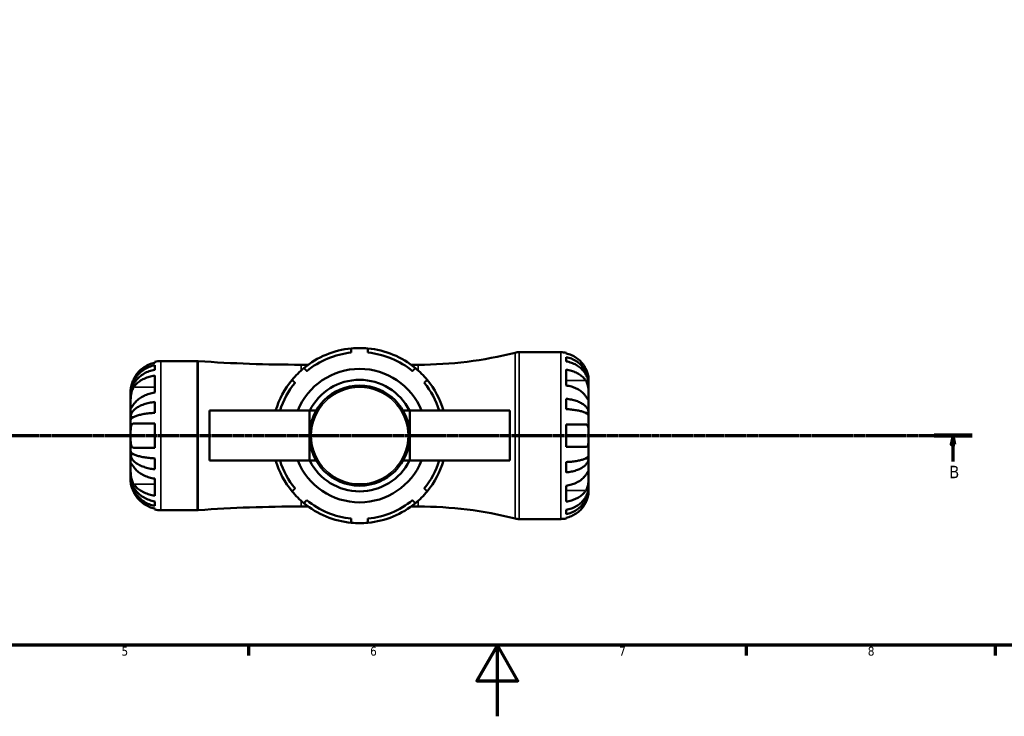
# Model space of a CAD drawing. Header units: millimetres. Extents: x 0 to 907, y 0 to 785.
# Tile 2 of 11: x 286 to 563, y 0 to 196. Entities that reach past the tile are written whole.
import ezdxf

# ---------------------------------------------------------------- set-up
doc = ezdxf.new("R2010")
doc.units = ezdxf.units.MM
doc.linetypes.add('CHAIN', pattern=[0.7087, 0.4724, -0.0591, 0.1181, -0.0591])
for name, color, linetype, lineweight in [('Border (ISO)', 7, 'Continuous', 70), ('Section Line (ISO)', 7, 'CHAIN', 70), ('Visible (ISO)', 7, 'Continuous', 50), ('Visible Narrow (ISO)', 7, 'Continuous', 35)]:
    doc.layers.add(name, color=color, linetype=linetype, lineweight=lineweight)
doc.styles.add('Label Text (ISO)', font='tahoma.ttf')
doc.styles.add('Note Text (ISO)', font='tahoma.ttf')

# ---------------------------------------------------------------- blocks, each defined once
blk = doc.blocks.new('Borders Default Border')
at = {"layer": 'Border (ISO)'}
for p, q in [((350.42, 20), (350.42, 17.1)), ((490.58, 20), (490.58, 17.1)), ((560.67, 20), (560.67, 17.1))]:
    blk.add_line(p, q, dxfattribs=at)
at = {"layer": 'Border (ISO)', "flags": 128}
for points in [[(20, 20), (20, 574), (821, 574), (821, 20), (20, 20)], [(420.5, 0), (420.5, 20), (414.73, 10), (426.27, 10), (420.5, 20)]]:
    blk.add_lwpolyline(points, dxfattribs=at)
at = {"layer": 'Border (ISO)', "color": 232, "true_color": 0xca0064, "char_height": 2.5, "attachment_point": 7, "style": 'Note Text (ISO)'}
for s, insert in [('5', (314.64, 17.05)), ('6', (384.66, 17.05)), ('7', (454.77, 17.1)), ('8', (524.81, 17.04))]:
    blk.add_mtext(s, dxfattribs=dict(at, insert=insert))
blk = doc.blocks.new('2dTransSection0')
at = {"layer": 'Section Line (ISO)', "linetype": 'CHAIN'}
blk.add_line((184.21, 79.08), (554.19, 79.08), dxfattribs=at)
at = {"layer": 'Section Line (ISO)', "linetype": 'Continuous', "lineweight": 140}
blk.add_line((543.46, 79.08), (554.19, 79.08), dxfattribs=at)
at = {"layer": 'Section Line (ISO)', "linetype": 'Continuous'}
for p, q in [((548.82, 79.08), (548.32, 76.58)), ((548.82, 76.58), (548.82, 79.08)), ((549.32, 76.58), (548.82, 79.08)), ((548.32, 76.58), (549.32, 76.58)), ((548.82, 71.75), (548.82, 76.58))]:
    blk.add_line(p, q, dxfattribs=at)
at = {"layer": 'Section Line (ISO)', "linetype": 'Continuous', "flags": 128}
blk.add_lwpolyline([(549.32, 76.58), (548.82, 79.08), (548.32, 76.58), (549.32, 76.58)], dxfattribs=at)
at = {"layer": 'Section Line (ISO)'}
blk.add_solid([(549.32, 76.58), (548.82, 79.08), (548.32, 76.58), (549.32, 76.58)], dxfattribs=at)
at = {"layer": 'Section Line (ISO)', "insert": (547.75, 67.08), "char_height": 3.5, "attachment_point": 7, "style": 'Label Text (ISO)'}
blk.add_mtext('B', dxfattribs=at)

msp = doc.modelspace()

# ---------------------------------------------------------------- linework, layer by layer
at = {"layer": 'Visible (ISO)'}
for p, q in [((324, 99.628), (324, 99.907)), ((325.7, 100.079), (335.935, 100.079)), ((426.629, 102.579), (438.325, 102.579)), ((439.9, 102.42), (439.9, 102.206)), ((439.9, 101.198), (439.9, 99.99)), ((324, 97.624), (324, 98.896)), ((365.2, 99.054), (367.213, 99.054)), ((396.186, 99.054), (398.2, 99.054)), ((439.9, 97.66), (439.9, 93.205)), ((324, 91.205), (324, 96.013)), ((446.2, 93.698), (446.2, 94.704)), ((317.2, 90.809), (317.2, 91.579)), ((446.2, 93.698), (446.187, 93.698)), ((446.2, 93.316), (446.2, 93.698)), ((446.2, 90.127), (446.2, 93.316)), ((317.2, 90.809), (317.211, 90.809)), ((317.2, 90.427), (317.2, 90.809)), ((317.2, 87.918), (317.2, 90.427)), ((439.9, 89.448), (439.9, 86.533)), ((446.2, 85.517), (446.2, 90.127)), ((317.2, 84.32), (317.2, 87.918)), ((324, 85.488), (324, 88.56)), ((367.6, 86.129), (339.4, 86.129)), ((339.4, 86.129), (339.4, 72.029)), ((369.489, 86.129), (367.6, 86.129)), ((367.6, 86.129), (367.6, 79.079)), ((395.8, 86.129), (393.911, 86.129)), ((395.8, 86.129), (424, 86.129)), ((395.8, 86.129), (395.8, 79.079)), ((424, 86.129), (424, 72.029)), ((317.2, 84.32), (318.036, 84.32)), ((317.2, 83.397), (317.2, 84.32)), ((317.2, 79.079), (317.2, 83.397)), ((446.2, 85.517), (445.291, 85.517)), ((446.2, 84.593), (446.2, 85.517)), ((446.2, 79.079), (446.2, 84.593)), ((324, 75.679), (324, 82.479)), ((439.9, 82.229), (439.9, 75.929)), ((317.2, 74.761), (317.2, 79.079)), ((367.6, 79.079), (367.6, 72.029)), ((395.8, 79.079), (395.8, 72.029)), ((446.2, 73.564), (446.2, 79.079)), ((317.2, 73.837), (317.2, 74.761)), ((317.2, 70.24), (317.2, 73.837)), ((317.2, 73.837), (318.036, 73.837)), ((324, 69.598), (324, 72.67)), ((446.2, 72.64), (445.291, 72.64)), ((446.2, 72.64), (446.2, 73.564)), ((446.2, 68.03), (446.2, 72.64)), ((317.2, 67.731), (317.2, 70.24)), ((339.4, 72.029), (367.6, 72.029)), ((369.489, 72.029), (367.6, 72.029)), ((395.8, 72.029), (393.911, 72.029)), ((424, 72.029), (395.8, 72.029)), ((439.9, 71.625), (439.9, 68.709)), ((317.2, 67.348), (317.2, 67.731)), ((317.2, 66.579), (317.2, 67.348)), ((317.2, 67.348), (317.211, 67.348)), ((324, 62.144), (324, 66.953)), ((446.2, 64.842), (446.2, 68.03)), ((439.9, 64.953), (439.9, 60.498)), ((446.2, 64.459), (446.187, 64.459)), ((446.2, 64.459), (446.2, 64.842)), ((446.2, 63.454), (446.2, 64.459)), ((324, 59.261), (324, 60.534)), ((324, 58.251), (324, 58.53)), ((365.2, 59.104), (367.213, 59.104)), ((396.186, 59.104), (398.2, 59.104)), ((325.7, 58.079), (335.935, 58.079)), ((426.629, 55.579), (438.325, 55.579)), ((439.9, 58.168), (439.9, 56.96)), ((439.9, 55.951), (439.9, 55.738))]:
    msp.add_line(p, q, dxfattribs=at)
msp.add_circle((381.7, 79.079), 14.1, dxfattribs=at)
for centre, radius, start, end in [((381.7, 79.079), 24.675, 95.46502, 129.53498), ((381.7, 79.079), 24.675, 84.53498, 95.46502), ((381.7, 79.079), 24.675, 50.46502, 84.53498), ((325.7, 91.579), 8.5, 90, 101.53696), ((335.935, 95.379), 4.7, 85.98811, 90), ((365.2, 512.644), 413.591, 265.98811, 270), ((381.7, 79.079), 23.5, 95.73917, 129.26083), ((381.7, 79.079), 23.5, 50.73917, 84.26083), ((398.2, 210.755), 111.701, 270, 284.13648), ((426.629, 97.879), 4.7, 90, 104.13648), ((438.325, 94.704), 7.875, 78.46304, 90), ((381.7, 79.079), 24.675, 129.53498, 140.46502), ((381.7, 79.079), 18.8, 22.02431, 157.97569), ((381.7, 79.079), 24.675, 39.53498, 50.46502), ((381.7, 79.079), 24.675, 140.46502, 163.39845), ((381.7, 79.079), 15.72, 26.64638, 153.35362), ((381.7, 79.079), 24.675, 16.60155, 39.53498), ((381.7, 79.079), 23.5, 140.73917, 162.5424), ((381.7, 79.079), 23.5, 17.4576, 39.26083), ((381.7, 79.079), 24.675, 196.60155, 219.53498), ((381.7, 79.079), 23.5, 197.4576, 219.26083), ((381.7, 79.079), 18.8, 202.02431, 337.97569), ((381.7, 79.079), 15.72, 206.64638, 333.35362), ((381.7, 79.079), 23.5, 320.73917, 342.5424), ((381.7, 79.079), 24.675, 320.46502, 343.39845), ((381.7, 79.079), 24.675, 219.53498, 230.46502), ((381.7, 79.079), 24.675, 309.53498, 320.46502), ((325.7, 66.579), 8.5, 258.46304, 270), ((365.2, -354.487), 413.591, 90, 94.01189), ((381.7, 79.079), 24.675, 230.46502, 264.53498), ((381.7, 79.079), 23.5, 230.73917, 264.26083), ((381.7, 79.079), 23.5, 275.73917, 309.26083), ((381.7, 79.079), 24.675, 275.46502, 309.53498), ((398.2, -52.597), 111.701, 75.86352, 90), ((335.935, 62.779), 4.7, 270, 274.01189), ((426.629, 60.279), 4.7, 255.86352, 270), ((438.325, 63.454), 7.875, 270, 281.53696), ((381.7, 79.079), 24.675, 264.53498, 275.46502)]:
    msp.add_arc(centre, radius, start, end, dxfattribs=at)
for points, weights in [([(379.35, 103.642), (379.35, 103.037), (379.35, 102.461)], [1.20259019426, 1.22998749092, 1.25725338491]), ([(384.05, 102.461), (384.05, 103.037), (384.05, 103.642)], [1.25725338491, 1.22998749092, 1.20259019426]), ([(366.828, 97.274), (366.42, 97.681), (365.993, 98.109)], [1.25725338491, 1.22998749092, 1.20259019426]), ([(397.407, 98.109), (396.979, 97.681), (396.572, 97.274)], [1.20259019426, 1.22998749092, 1.25725338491]), ([(362.669, 94.786), (363.097, 94.358), (363.504, 93.951)], [1.20259019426, 1.22998749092, 1.25725338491]), ([(399.895, 93.951), (400.302, 94.358), (400.73, 94.786)], [1.25725338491, 1.22998749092, 1.20259019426]), ([(363.504, 64.207), (363.097, 63.8), (362.669, 63.372)], [1.25725338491, 1.22998749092, 1.20259019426]), ([(400.73, 63.372), (400.302, 63.8), (399.895, 64.207)], [1.20259019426, 1.22998749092, 1.25725338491]), ([(365.993, 60.049), (366.42, 60.476), (366.828, 60.883)], [1.20259019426, 1.22998749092, 1.25725338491]), ([(396.572, 60.883), (396.979, 60.476), (397.407, 60.049)], [1.25725338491, 1.22998749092, 1.20259019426]), ([(379.35, 55.697), (379.35, 55.121), (379.35, 54.516)], [1.25725338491, 1.22998749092, 1.20259019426]), ([(384.05, 54.516), (384.05, 55.121), (384.05, 55.697)], [1.20259019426, 1.22998749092, 1.25725338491])]:
    msp.add_rational_spline(points, weights, degree=2, dxfattribs=at)
for points, knots in [([(445.422, 97.854), (445.264, 98.187), (445.075, 98.524), (444.567, 99.29), (444.224, 99.704), (443.535, 100.397), (443.127, 100.74), (442.247, 101.331), (441.775, 101.58), (440.892, 101.947), (440.402, 102.103), (439.9, 102.206)], [3.89239507, 3.89239507, 3.89239507, 3.89239507, 3.99831093, 3.99831093, 4.14541915, 4.14541915, 4.2913159, 4.2913159, 4.43721264, 4.43721264, 4.57824766, 4.57824766, 4.57824766, 4.57824766]), ([(439.9, 101.198), (440.405, 101.097), (440.898, 100.947), (441.784, 100.591), (442.256, 100.351), (443.137, 99.781), (443.546, 99.45), (444.233, 98.783), (444.575, 98.385), (445.164, 97.53), (445.412, 97.071), (445.785, 96.198), (445.944, 95.702), (446.152, 94.689), (446.2, 94.172), (446.2, 93.698)], [0.1494024, 0.1494024, 0.1494024, 0.1494024, 0.2912498, 0.2912498, 0.4370651, 0.4370651, 0.5828803, 0.5828803, 0.7290354, 0.7290354, 0.8751905, 0.8751905, 1.0219149, 1.0219149, 1.1686392, 1.1686392, 1.1686392, 1.1686392]), ([(446.2, 93.316), (446.2, 93.737), (446.152, 94.197), (445.944, 95.099), (445.785, 95.54), (445.412, 96.317), (445.164, 96.725), (444.575, 97.487), (444.233, 97.841), (443.546, 98.434), (443.137, 98.729), (442.256, 99.237), (441.784, 99.45), (440.898, 99.767), (440.405, 99.901), (439.9, 99.99)], [3.5133937, 3.5133937, 3.5133937, 3.5133937, 3.6601181, 3.6601181, 3.8068425, 3.8068425, 3.9529976, 3.9529976, 4.0991526, 4.0991526, 4.2449679, 4.2449679, 4.3907831, 4.3907831, 4.5326305, 4.5326305, 4.5326305, 4.5326305]), ([(317.2, 90.809), (317.2, 91.32), (317.252, 91.877), (317.475, 92.969), (317.647, 93.504), (318.05, 94.446), (318.317, 94.94), (318.953, 95.863), (319.321, 96.291), (320.064, 97.011), (320.505, 97.368), (321.456, 97.983), (321.965, 98.242), (322.921, 98.626), (323.454, 98.788), (324, 98.896)], [3.794596, 3.794596, 3.794596, 3.794596, 3.9527723, 3.9527723, 4.1109487, 4.1109487, 4.2685883, 4.2685883, 4.4262279, 4.4262279, 4.5835937, 4.5835937, 4.7409595, 4.7409595, 4.8941518, 4.8941518, 4.8941518, 4.8941518]), ([(324, 97.624), (323.454, 97.528), (322.921, 97.383), (321.965, 97.042), (321.456, 96.811), (320.505, 96.263), (320.064, 95.946), (319.321, 95.306), (318.953, 94.924), (318.317, 94.103), (318.05, 93.663), (317.647, 92.825), (317.475, 92.349), (317.252, 91.377), (317.2, 90.881), (317.2, 90.427)], [0.1612584, 0.1612584, 0.1612584, 0.1612584, 0.3144506, 0.3144506, 0.4718164, 0.4718164, 0.6291822, 0.6291822, 0.7868218, 0.7868218, 0.9444614, 0.9444614, 1.1026378, 1.1026378, 1.2608142, 1.2608142, 1.2608142, 1.2608142]), ([(324, 99.628), (323.461, 99.516), (322.934, 99.349), (321.984, 98.953), (321.475, 98.684), (320.526, 98.045), (320.086, 97.674), (319.342, 96.924), (318.97, 96.474), (318.434, 95.662), (318.241, 95.319), (318.076, 94.979)], [0.16127031, 0.16127031, 0.16127031, 0.16127031, 0.31276515, 0.31276515, 0.47020793, 0.47020793, 0.62765071, 0.62765071, 0.78718621, 0.78718621, 0.89526976, 0.89526976, 0.89526976, 0.89526976]), ([(439.9, 97.66), (440.402, 97.587), (440.892, 97.477), (441.775, 97.217), (442.247, 97.041), (443.127, 96.623), (443.535, 96.38), (444.224, 95.891), (444.567, 95.598), (445.075, 95.056), (445.264, 94.818), (445.422, 94.582)], [0.14941001, 0.14941001, 0.14941001, 0.14941001, 0.29044502, 0.29044502, 0.43634177, 0.43634177, 0.58223851, 0.58223851, 0.72934673, 0.72934673, 0.83526259, 0.83526259, 0.83526259, 0.83526259]), ([(446.2, 94.704), (446.2, 94.704), (446.2, 94.727), (446.199, 94.821), (446.197, 94.895), (446.183, 95.164), (446.164, 95.407), (446.078, 95.918), (446.028, 96.154), (445.91, 96.592), (445.851, 96.783), (445.715, 97.172), (445.638, 97.37), (445.511, 97.663), (445.467, 97.759), (445.422, 97.854)], [-2.17667965, -2.17667965, -2.17667965, -2.17667965, -2.11086653, -2.11086653, -2.04055216, -2.04055216, -1.91738302, -1.91738302, -1.82942275, -1.82942275, -1.76558177, -1.76558177, -1.70117883, -1.70117883, -1.66961913, -1.66961913, -1.66961913, -1.66961913]), ([(318.076, 94.979), (318.005, 94.831), (317.937, 94.681), (317.778, 94.308), (317.693, 94.086), (317.546, 93.657), (317.485, 93.453), (317.365, 92.997), (317.315, 92.757), (317.233, 92.244), (317.214, 92.005), (317.198, 91.668), (317.2, 91.579), (317.2, 91.579)], [-0.54817473, -0.54817473, -0.54817473, -0.54817473, -0.4990407, -0.4990407, -0.42608901, -0.42608901, -0.35637932, -0.35637932, -0.26386503, -0.26386503, -0.13461601, -0.13461601, 0, 0, 0, 0]), ([(318.076, 92.726), (318.241, 92.967), (318.434, 93.209), (318.97, 93.783), (319.342, 94.101), (320.086, 94.632), (320.526, 94.894), (321.475, 95.346), (321.984, 95.536), (322.934, 95.816), (323.461, 95.934), (324, 96.013)], [4.33469748, 4.33469748, 4.33469748, 4.33469748, 4.44278103, 4.44278103, 4.60231653, 4.60231653, 4.75975931, 4.75975931, 4.91720209, 4.91720209, 5.06869693, 5.06869693, 5.06869693, 5.06869693]), ([(445.422, 94.582), (445.48, 94.496), (445.535, 94.404), (445.671, 94.148), (445.747, 93.977), (445.882, 93.604), (445.94, 93.403), (446.055, 92.904), (446.101, 92.603), (446.173, 91.907), (446.188, 91.519), (446.201, 90.771), (446.2, 90.422), (446.2, 90.127)], [-0.50766593, -0.50766593, -0.50766593, -0.50766593, -0.46718991, -0.46718991, -0.40200215, -0.40200215, -0.33506637, -0.33506637, -0.24300458, -0.24300458, -0.12488859, -0.12488859, 0, 0, 0, 0]), ([(317.2, 87.918), (317.2, 88.075), (317.2, 88.246), (317.201, 88.628), (317.202, 88.839), (317.214, 89.396), (317.229, 89.75), (317.295, 90.439), (317.343, 90.767), (317.46, 91.305), (317.519, 91.52), (317.657, 91.924), (317.734, 92.112), (317.9, 92.446), (317.985, 92.592), (318.076, 92.726)], [0, 0, 0, 0, 0.06657653, 0.06657653, 0.13787259, 0.13787259, 0.24659157, 0.24659157, 0.34617772, 0.34617772, 0.41637778, 0.41637778, 0.48575248, 0.48575248, 0.5488697, 0.5488697, 0.5488697, 0.5488697]), ([(445.422, 90.127), (445.264, 90.363), (445.075, 90.601), (444.567, 91.143), (444.224, 91.436), (443.535, 91.926), (443.127, 92.168), (442.247, 92.586), (441.775, 92.762), (440.892, 93.022), (440.402, 93.132), (439.9, 93.205)], [3.89239525, 3.89239525, 3.89239525, 3.89239525, 3.99831111, 3.99831111, 4.14541932, 4.14541932, 4.29131607, 4.29131607, 4.43721281, 4.43721281, 4.57824783, 4.57824783, 4.57824783, 4.57824783]), ([(324, 91.205), (323.454, 91.125), (322.922, 91.005), (321.964, 90.721), (321.453, 90.529), (320.501, 90.072), (320.059, 89.807), (319.319, 89.274), (318.951, 88.957), (318.425, 88.389), (318.237, 88.153), (318.076, 87.918)], [0.16130509, 0.16130509, 0.16130509, 0.16130509, 0.31455985, 0.31455985, 0.47291862, 0.47291862, 0.63127738, 0.63127738, 0.78992391, 0.78992391, 0.89528072, 0.89528072, 0.89528072, 0.89528072]), ([(439.9, 89.448), (440.405, 89.396), (440.898, 89.317), (441.784, 89.131), (442.256, 89.005), (443.137, 88.706), (443.546, 88.532), (444.233, 88.183), (444.575, 87.974), (445.164, 87.526), (445.412, 87.285), (445.785, 86.827), (445.944, 86.567), (446.152, 86.036), (446.2, 85.765), (446.2, 85.517)], [0.1494024, 0.1494024, 0.1494024, 0.1494024, 0.2912498, 0.2912498, 0.4370651, 0.4370651, 0.5828803, 0.5828803, 0.7290354, 0.7290354, 0.8751905, 0.8751905, 1.0219149, 1.0219149, 1.1686392, 1.1686392, 1.1686392, 1.1686392]), ([(446.2, 90.127), (446.2, 89.972), (446.2, 89.833), (446.199, 89.585), (446.197, 89.479), (446.185, 89.281), (446.17, 89.216), (446.105, 89.197), (446.057, 89.235), (445.94, 89.376), (445.882, 89.455), (445.747, 89.647), (445.671, 89.757), (445.535, 89.959), (445.48, 90.041), (445.422, 90.127)], [0, 0, 0, 0, 0.06608139, 0.06608139, 0.13667451, 0.13667451, 0.23873403, 0.23873403, 0.33457773, 0.33457773, 0.40157847, 0.40157847, 0.46685307, 0.46685307, 0.50745344, 0.50745344, 0.50745344, 0.50745344]), ([(318.076, 87.918), (318, 87.806), (317.928, 87.701), (317.769, 87.473), (317.687, 87.357), (317.544, 87.164), (317.484, 87.088), (317.365, 86.955), (317.315, 86.918), (317.232, 86.928), (317.214, 87.015), (317.198, 87.349), (317.2, 87.6), (317.2, 87.918)], [-0.54850263, -0.54850263, -0.54850263, -0.54850263, -0.49594463, -0.49594463, -0.42527813, -0.42527813, -0.35663953, -0.35663953, -0.26373815, -0.26373815, -0.1346227, -0.1346227, 0, 0, 0, 0]), ([(317.2, 84.32), (317.2, 84.588), (317.252, 84.88), (317.475, 85.453), (317.647, 85.733), (318.05, 86.227), (318.317, 86.486), (318.953, 86.97), (319.321, 87.194), (320.064, 87.571), (320.505, 87.758), (321.456, 88.081), (321.965, 88.217), (322.921, 88.418), (323.454, 88.503), (324, 88.56)], [3.794596, 3.794596, 3.794596, 3.794596, 3.9527723, 3.9527723, 4.1109487, 4.1109487, 4.2685883, 4.2685883, 4.4262279, 4.4262279, 4.5835937, 4.5835937, 4.7409595, 4.7409595, 4.8941518, 4.8941518, 4.8941518, 4.8941518]), ([(446.2, 84.593), (446.2, 84.716), (446.152, 84.849), (445.944, 85.111), (445.785, 85.24), (445.412, 85.465), (445.164, 85.584), (444.575, 85.805), (444.233, 85.908), (443.546, 86.081), (443.137, 86.166), (442.256, 86.314), (441.784, 86.376), (440.898, 86.468), (440.405, 86.507), (439.9, 86.533)], [3.5133937, 3.5133937, 3.5133937, 3.5133937, 3.6601181, 3.6601181, 3.8068425, 3.8068425, 3.9529976, 3.9529976, 4.0991526, 4.0991526, 4.2449679, 4.2449679, 4.3907831, 4.3907831, 4.5326306, 4.5326306, 4.5326306, 4.5326306]), ([(324, 85.488), (323.453, 85.46), (322.92, 85.418), (321.963, 85.318), (321.453, 85.251), (320.502, 85.092), (320.06, 85), (319.318, 84.813), (318.95, 84.703), (318.315, 84.464), (318.048, 84.336), (317.646, 84.093), (317.475, 83.955), (317.251, 83.673), (317.2, 83.528), (317.2, 83.397)], [0.1612629, 0.1612629, 0.1612629, 0.1612629, 0.3146856, 0.3146856, 0.4721692, 0.4721692, 0.6296528, 0.6296528, 0.787175, 0.787175, 0.9446973, 0.9446973, 1.1027557, 1.1027557, 1.2608142, 1.2608142, 1.2608142, 1.2608142]), ([(317.2, 79.079), (317.2, 79.319), (317.2, 79.558), (317.201, 80.049), (317.203, 80.298), (317.221, 80.93), (317.245, 81.284), (317.342, 81.776), (317.395, 81.944), (317.512, 82.166), (317.565, 82.24), (317.68, 82.354), (317.742, 82.396), (317.891, 82.461), (317.981, 82.479), (318.076, 82.479)], [0, 0, 0, 0, 0.07205364, 0.07205364, 0.15057709, 0.15057709, 0.28159269, 0.28159269, 0.36944906, 0.36944906, 0.42671158, 0.42671158, 0.48027625, 0.48027625, 0.54554929, 0.54554929, 0.54554929, 0.54554929]), ([(318.076, 82.479), (318.241, 82.479), (318.434, 82.479), (318.97, 82.479), (319.342, 82.479), (320.086, 82.479), (320.526, 82.479), (321.475, 82.479), (321.984, 82.479), (322.934, 82.479), (323.461, 82.479), (324, 82.479)], [4.33469748, 4.33469748, 4.33469748, 4.33469748, 4.44278103, 4.44278103, 4.60231653, 4.60231653, 4.75975931, 4.75975931, 4.91720209, 4.91720209, 5.06869693, 5.06869693, 5.06869693, 5.06869693]), ([(439.9, 82.229), (440.402, 82.229), (440.892, 82.229), (441.775, 82.229), (442.247, 82.229), (443.127, 82.229), (443.535, 82.229), (444.224, 82.229), (444.567, 82.229), (445.075, 82.229), (445.264, 82.229), (445.422, 82.229)], [0.14941001, 0.14941001, 0.14941001, 0.14941001, 0.29044502, 0.29044502, 0.43634177, 0.43634177, 0.58223851, 0.58223851, 0.72934673, 0.72934673, 0.83526259, 0.83526259, 0.83526259, 0.83526259]), ([(445.422, 82.229), (445.428, 82.229), (445.434, 82.229), (445.519, 82.227), (445.593, 82.211), (445.72, 82.154), (445.774, 82.117), (445.882, 82.01), (445.933, 81.935), (446.051, 81.69), (446.101, 81.491), (446.173, 80.973), (446.188, 80.648), (446.201, 79.907), (446.2, 79.495), (446.2, 79.079)], [-0.51072287, -0.51072287, -0.51072287, -0.51072287, -0.50653573, -0.50653573, -0.4498196, -0.4498196, -0.40070764, -0.40070764, -0.34173664, -0.34173664, -0.24159774, -0.24159774, -0.12498377, -0.12498377, 0, 0, 0, 0]), ([(318.076, 75.679), (318.056, 75.679), (318.037, 75.68), (317.926, 75.688), (317.842, 75.712), (317.701, 75.789), (317.642, 75.836), (317.529, 75.965), (317.476, 76.05), (317.359, 76.314), (317.308, 76.515), (317.231, 77.05), (317.214, 77.395), (317.198, 78.186), (317.2, 78.63), (317.2, 79.079)], [-0.55205774, -0.55205774, -0.55205774, -0.55205774, -0.53810778, -0.53810778, -0.47266039, -0.47266039, -0.41872663, -0.41872663, -0.35701986, -0.35701986, -0.25800249, -0.25800249, -0.13471917, -0.13471917, 0, 0, 0, 0]), ([(446.2, 79.079), (446.2, 78.828), (446.2, 78.579), (446.198, 78.068), (446.195, 77.81), (446.173, 77.213), (446.146, 76.901), (446.048, 76.474), (445.995, 76.331), (445.881, 76.148), (445.83, 76.09), (445.72, 76.003), (445.662, 75.973), (445.544, 75.937), (445.484, 75.929), (445.422, 75.929)], [0, 0, 0, 0, 0.07514839, 0.07514839, 0.15775683, 0.15775683, 0.27887104, 0.27887104, 0.36056434, 0.36056434, 0.41315921, 0.41315921, 0.46174689, 0.46174689, 0.50485698, 0.50485698, 0.50485698, 0.50485698]), ([(324, 75.679), (323.454, 75.679), (322.922, 75.679), (321.964, 75.679), (321.453, 75.679), (320.501, 75.679), (320.059, 75.679), (319.319, 75.679), (318.951, 75.679), (318.425, 75.679), (318.237, 75.679), (318.076, 75.679)], [0.16130509, 0.16130509, 0.16130509, 0.16130509, 0.31455985, 0.31455985, 0.47291862, 0.47291862, 0.63127738, 0.63127738, 0.78992391, 0.78992391, 0.89528072, 0.89528072, 0.89528072, 0.89528072]), ([(445.422, 75.929), (445.264, 75.929), (445.075, 75.929), (444.567, 75.929), (444.224, 75.929), (443.535, 75.929), (443.127, 75.929), (442.247, 75.929), (441.775, 75.929), (440.892, 75.929), (440.402, 75.929), (439.9, 75.929)], [3.89239525, 3.89239525, 3.89239525, 3.89239525, 3.99831111, 3.99831111, 4.14541932, 4.14541932, 4.29131607, 4.29131607, 4.43721281, 4.43721281, 4.57824783, 4.57824783, 4.57824783, 4.57824783]), ([(317.2, 74.761), (317.2, 74.629), (317.252, 74.485), (317.475, 74.202), (317.647, 74.064), (318.05, 73.821), (318.317, 73.693), (318.953, 73.454), (319.321, 73.343), (320.064, 73.157), (320.505, 73.065), (321.456, 72.906), (321.965, 72.839), (322.921, 72.74), (323.454, 72.697), (324, 72.67)], [3.794596, 3.794596, 3.794596, 3.794596, 3.9527723, 3.9527723, 4.1109487, 4.1109487, 4.2685883, 4.2685883, 4.4262279, 4.4262279, 4.5835937, 4.5835937, 4.7409595, 4.7409595, 4.8941518, 4.8941518, 4.8941518, 4.8941518]), ([(324, 69.598), (323.453, 69.654), (322.92, 69.74), (321.963, 69.941), (321.453, 70.077), (320.502, 70.4), (320.06, 70.588), (319.318, 70.965), (318.95, 71.19), (318.315, 71.673), (318.048, 71.932), (317.646, 72.426), (317.475, 72.706), (317.251, 73.278), (317.2, 73.57), (317.2, 73.837)], [0.1612629, 0.1612629, 0.1612629, 0.1612629, 0.3146856, 0.3146856, 0.4721692, 0.4721692, 0.6296528, 0.6296528, 0.787175, 0.787175, 0.9446973, 0.9446973, 1.1027557, 1.1027557, 1.2608142, 1.2608142, 1.2608142, 1.2608142]), ([(439.9, 71.625), (440.405, 71.651), (440.898, 71.69), (441.784, 71.782), (442.256, 71.844), (443.137, 71.991), (443.546, 72.077), (444.233, 72.249), (444.575, 72.352), (445.164, 72.574), (445.412, 72.692), (445.785, 72.918), (445.944, 73.046), (446.152, 73.308), (446.2, 73.442), (446.2, 73.564)], [0.1494024, 0.1494024, 0.1494024, 0.1494024, 0.2912498, 0.2912498, 0.4370651, 0.4370651, 0.5828803, 0.5828803, 0.7290354, 0.7290354, 0.8751905, 0.8751905, 1.0219149, 1.0219149, 1.1686392, 1.1686392, 1.1686392, 1.1686392]), ([(446.2, 72.64), (446.2, 72.392), (446.152, 72.121), (445.944, 71.59), (445.785, 71.33), (445.412, 70.872), (445.164, 70.632), (444.575, 70.183), (444.233, 69.975), (443.546, 69.625), (443.137, 69.452), (442.256, 69.153), (441.784, 69.027), (440.898, 68.841), (440.405, 68.762), (439.9, 68.709)], [3.5133937, 3.5133937, 3.5133937, 3.5133937, 3.6601181, 3.6601181, 3.8068425, 3.8068425, 3.9529976, 3.9529976, 4.0991526, 4.0991526, 4.2449679, 4.2449679, 4.3907831, 4.3907831, 4.5326306, 4.5326306, 4.5326306, 4.5326306]), ([(318.076, 65.432), (318, 65.543), (317.928, 65.664), (317.769, 65.968), (317.687, 66.157), (317.544, 66.556), (317.484, 66.763), (317.365, 67.272), (317.315, 67.575), (317.232, 68.31), (317.214, 68.734), (317.198, 69.546), (317.2, 69.923), (317.2, 70.24)], [-0.54850263, -0.54850263, -0.54850263, -0.54850263, -0.49594463, -0.49594463, -0.42527813, -0.42527813, -0.35663953, -0.35663953, -0.26373815, -0.26373815, -0.1346227, -0.1346227, 0, 0, 0, 0]), ([(317.2, 70.24), (317.2, 70.397), (317.2, 70.538), (317.201, 70.794), (317.202, 70.905), (317.214, 71.127), (317.229, 71.207), (317.295, 71.25), (317.343, 71.222), (317.46, 71.098), (317.519, 71.026), (317.657, 70.843), (317.734, 70.734), (317.9, 70.498), (317.985, 70.374), (318.076, 70.24)], [0, 0, 0, 0, 0.06657653, 0.06657653, 0.13787259, 0.13787259, 0.24659157, 0.24659157, 0.34617772, 0.34617772, 0.41637778, 0.41637778, 0.48575248, 0.48575248, 0.5488697, 0.5488697, 0.5488697, 0.5488697]), ([(318.076, 70.24), (318.241, 69.999), (318.434, 69.756), (318.97, 69.183), (319.342, 68.865), (320.086, 68.334), (320.526, 68.072), (321.475, 67.62), (321.984, 67.43), (322.934, 67.15), (323.461, 67.032), (324, 66.953)], [4.33469748, 4.33469748, 4.33469748, 4.33469748, 4.44278103, 4.44278103, 4.60231653, 4.60231653, 4.75975931, 4.75975931, 4.91720209, 4.91720209, 5.06869693, 5.06869693, 5.06869693, 5.06869693]), ([(317.2, 66.579), (317.2, 66.579), (317.198, 66.507), (317.209, 66.241), (317.22, 66.059), (317.278, 65.61), (317.323, 65.352), (317.439, 64.867), (317.497, 64.659), (317.634, 64.236), (317.711, 64.023), (317.882, 63.598), (317.976, 63.387), (318.076, 63.179)], [-2.34810558, -2.34810558, -2.34810558, -2.34810558, -2.22747167, -2.22747167, -2.11700971, -2.11700971, -2.01134011, -2.01134011, -1.93855652, -1.93855652, -1.86814789, -1.86814789, -1.79847245, -1.79847245, -1.79847245, -1.79847245]), ([(317.2, 67.731), (317.2, 67.277), (317.252, 66.78), (317.475, 65.809), (317.647, 65.333), (318.05, 64.495), (318.317, 64.055), (318.953, 63.234), (319.321, 62.852), (320.064, 62.212), (320.505, 61.894), (321.456, 61.346), (321.965, 61.116), (322.921, 60.774), (323.454, 60.63), (324, 60.534)], [3.794596, 3.794596, 3.794596, 3.794596, 3.9527723, 3.9527723, 4.1109487, 4.1109487, 4.2685883, 4.2685883, 4.4262279, 4.4262279, 4.5835937, 4.5835937, 4.7409595, 4.7409595, 4.8941518, 4.8941518, 4.8941518, 4.8941518]), ([(324, 59.261), (323.454, 59.369), (322.921, 59.532), (321.965, 59.916), (321.456, 60.174), (320.505, 60.79), (320.064, 61.147), (319.321, 61.866), (318.953, 62.295), (318.317, 63.218), (318.05, 63.712), (317.647, 64.654), (317.475, 65.188), (317.252, 66.28), (317.2, 66.838), (317.2, 67.348)], [0.1612584, 0.1612584, 0.1612584, 0.1612584, 0.3144506, 0.3144506, 0.4718164, 0.4718164, 0.6291822, 0.6291822, 0.7868218, 0.7868218, 0.9444614, 0.9444614, 1.1026378, 1.1026378, 1.2608142, 1.2608142, 1.2608142, 1.2608142]), ([(439.9, 64.953), (440.402, 65.026), (440.892, 65.136), (441.775, 65.395), (442.247, 65.571), (443.127, 65.99), (443.535, 66.232), (444.224, 66.722), (444.567, 67.015), (445.075, 67.557), (445.264, 67.795), (445.422, 68.03)], [0.14941001, 0.14941001, 0.14941001, 0.14941001, 0.29044502, 0.29044502, 0.43634177, 0.43634177, 0.58223851, 0.58223851, 0.72934673, 0.72934673, 0.83526259, 0.83526259, 0.83526259, 0.83526259]), ([(445.422, 68.03), (445.48, 68.116), (445.535, 68.198), (445.671, 68.4), (445.747, 68.511), (445.882, 68.702), (445.94, 68.781), (446.055, 68.919), (446.101, 68.958), (446.173, 68.945), (446.188, 68.865), (446.201, 68.558), (446.2, 68.325), (446.2, 68.03)], [-0.50766593, -0.50766593, -0.50766593, -0.50766593, -0.46718991, -0.46718991, -0.40200215, -0.40200215, -0.33506637, -0.33506637, -0.24300458, -0.24300458, -0.12488859, -0.12488859, 0, 0, 0, 0]), ([(446.2, 68.03), (446.2, 67.874), (446.2, 67.703), (446.199, 67.321), (446.197, 67.11), (446.185, 66.57), (446.17, 66.235), (446.105, 65.579), (446.057, 65.266), (445.94, 64.755), (445.882, 64.554), (445.747, 64.181), (445.671, 64.009), (445.535, 63.754), (445.48, 63.662), (445.422, 63.575)], [0, 0, 0, 0, 0.06608139, 0.06608139, 0.13667451, 0.13667451, 0.23873403, 0.23873403, 0.33457773, 0.33457773, 0.40157847, 0.40157847, 0.46685307, 0.46685307, 0.50745344, 0.50745344, 0.50745344, 0.50745344]), ([(324, 62.144), (323.461, 62.223), (322.934, 62.341), (321.984, 62.622), (321.475, 62.812), (320.526, 63.264), (320.086, 63.526), (319.342, 64.056), (318.97, 64.374), (318.434, 64.948), (318.241, 65.191), (318.076, 65.432)], [0.16127031, 0.16127031, 0.16127031, 0.16127031, 0.31276515, 0.31276515, 0.47020793, 0.47020793, 0.62765071, 0.62765071, 0.78718621, 0.78718621, 0.89526976, 0.89526976, 0.89526976, 0.89526976]), ([(439.9, 58.168), (440.405, 58.257), (440.898, 58.391), (441.784, 58.707), (442.256, 58.921), (443.137, 59.429), (443.546, 59.723), (444.233, 60.317), (444.575, 60.671), (445.164, 61.432), (445.412, 61.84), (445.785, 62.618), (445.944, 63.059), (446.152, 63.96), (446.2, 64.42), (446.2, 64.842)], [0.1494024, 0.1494024, 0.1494024, 0.1494024, 0.2912498, 0.2912498, 0.4370651, 0.4370651, 0.5828803, 0.5828803, 0.7290354, 0.7290354, 0.8751905, 0.8751905, 1.0219149, 1.0219149, 1.1686392, 1.1686392, 1.1686392, 1.1686392]), ([(446.2, 64.459), (446.2, 63.986), (446.152, 63.469), (445.944, 62.456), (445.785, 61.96), (445.412, 61.086), (445.164, 60.628), (444.575, 59.772), (444.233, 59.375), (443.546, 58.708), (443.137, 58.377), (442.256, 57.806), (441.784, 57.566), (440.898, 57.211), (440.405, 57.06), (439.9, 56.96)], [3.5133937, 3.5133937, 3.5133937, 3.5133937, 3.6601181, 3.6601181, 3.8068425, 3.8068425, 3.9529976, 3.9529976, 4.0991526, 4.0991526, 4.2449679, 4.2449679, 4.3907831, 4.3907831, 4.5326305, 4.5326305, 4.5326305, 4.5326305]), ([(318.076, 63.179), (318.241, 62.838), (318.434, 62.495), (318.97, 61.683), (319.342, 61.234), (320.086, 60.484), (320.526, 60.113), (321.475, 59.474), (321.984, 59.205), (322.934, 58.809), (323.461, 58.641), (324, 58.53)], [4.33469748, 4.33469748, 4.33469748, 4.33469748, 4.44278103, 4.44278103, 4.60231653, 4.60231653, 4.75975931, 4.75975931, 4.91720209, 4.91720209, 5.06869693, 5.06869693, 5.06869693, 5.06869693]), ([(445.422, 63.575), (445.264, 63.34), (445.075, 63.102), (444.567, 62.56), (444.224, 62.267), (443.535, 61.777), (443.127, 61.535), (442.247, 61.116), (441.775, 60.941), (440.892, 60.681), (440.402, 60.571), (439.9, 60.498)], [3.89239525, 3.89239525, 3.89239525, 3.89239525, 3.99831111, 3.99831111, 4.14541932, 4.14541932, 4.29131607, 4.29131607, 4.43721281, 4.43721281, 4.57824783, 4.57824783, 4.57824783, 4.57824783]), ([(445.422, 60.304), (445.484, 60.435), (445.543, 60.567), (445.679, 60.892), (445.752, 61.085), (445.883, 61.474), (445.94, 61.668), (446.055, 62.117), (446.101, 62.359), (446.173, 62.843), (446.188, 63.06), (446.201, 63.371), (446.2, 63.454), (446.2, 63.454)], [-0.50816407, -0.50816407, -0.50816407, -0.50816407, -0.46460526, -0.46460526, -0.40154747, -0.40154747, -0.3356183, -0.3356183, -0.24286964, -0.24286964, -0.12490659, -0.12490659, 0, 0, 0, 0]), ([(439.9, 55.951), (440.402, 56.055), (440.892, 56.21), (441.775, 56.578), (442.247, 56.826), (443.127, 57.418), (443.535, 57.761), (444.224, 58.453), (444.567, 58.867), (445.075, 59.634), (445.264, 59.971), (445.422, 60.304)], [0.14941001, 0.14941001, 0.14941001, 0.14941001, 0.29044502, 0.29044502, 0.43634177, 0.43634177, 0.58223851, 0.58223851, 0.72934673, 0.72934673, 0.83526259, 0.83526259, 0.83526259, 0.83526259])]:
    msp.add_open_spline(points, degree=3, knots=knots, dxfattribs=at)
at = {"layer": 'Visible Narrow (ISO)'}
for p, q in [((425.481, 56.009), (425.481, 102.149)), ((426.629, 102.289), (426.629, 55.868)), ((438.325, 55.868), (438.325, 102.289)), ((325.7, 58.337), (325.7, 99.82)), ((335.935, 58.337), (335.935, 99.82)), ((336.263, 99.809), (336.263, 58.349)), ((365.2, 97.582), (365.2, 99.05)), ((398.2, 97.582), (398.2, 99.05)), ((445.146, 94.582), (440.176, 94.582)), ((318.372, 92.726), (323.704, 92.726)), ((318.372, 65.432), (323.704, 65.432)), ((445.146, 63.575), (440.176, 63.575)), ((365.2, 59.108), (365.2, 60.575)), ((398.2, 59.108), (398.2, 60.575))]:
    msp.add_line(p, q, dxfattribs=at)
msp.add_circle((381.7, 79.079), 13.63, dxfattribs=at)

# ---------------------------------------------------------------- block references
msp.add_blockref('Borders Default Border', (0, 0))
at = {"layer": 'Section Line (ISO)'}
msp.add_blockref('2dTransSection0', (0, 0), dxfattribs=at)

doc.saveas('drawing.dxf')
